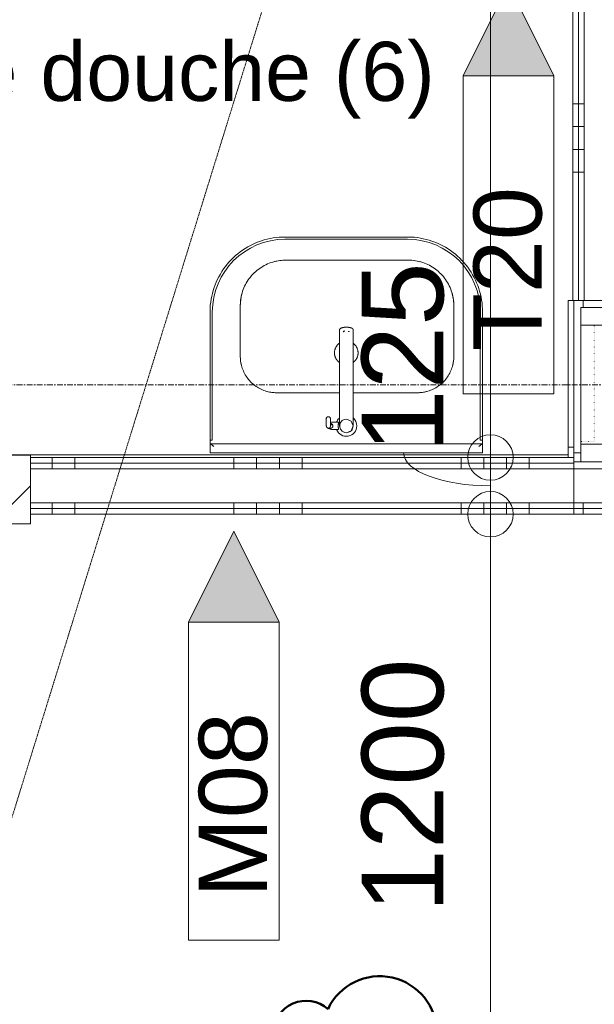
# Model space of a CAD drawing. Header units: millimetres. Extents: x 522 to 75900, y -25803 to 58941.
# Tile 53 of 134: x 30210 to 31475, y 26637 to 28803. Entities that reach past the tile are written whole.
import ezdxf

# ---------------------------------------------------------------- set-up
doc = ezdxf.new("R2010")
doc.units = ezdxf.units.MM
for name, pattern in [('Dot', [4.7625, 0, -4.7625]), ('Dot 2mm', [2, 0, -2]), ('Grid Line', [22.225, 12.7, -3.175, 3.175, -3.175]), ('Streep 1_1', [2, 1, -1])]:
    doc.linetypes.add(name, pattern=pattern)
for name, color, linetype, lineweight in [('00_Algemeen', 7, 'Dot', 9), ('00_Algemeen-100', 7, 'Continuous', 9), ('22_Metselwerk', 7, 'Continuous', 9), ('25_Metaalconstructiewerk', 7, 'Continuous', 9), ('30_Kozijnen-ramen-deuren', 7, 'Continuous', 9), ('42_Dekvloeren en vloersystemen', 7, 'Continuous', 9)]:
    doc.layers.add(name, color=color, linetype=linetype, lineweight=lineweight)
doc.layers.add('51_Binnenriolering', color=7, linetype='Continuous', lineweight=18, true_color=0x7f7f7f)
doc.styles.add('Arial', font='arial.ttf', dxfattribs={"height": 180})
doc.styles.add('Arial_1', font='arial.ttf', dxfattribs={"height": 130})
doc.styles.add('Arial_3', font='arial.ttf', dxfattribs={"height": 150})
doc.dimstyles.new('1_8mm_continuous_mm_zwart', dxfattribs={"dimscale": 304.8, "dimtxt": 183.646692, "dimasz": 0.328084, "dimexe": 0.328084, "dimexo": 0.0625, "dimgap": 0.164042, "dimtad": 1, "dimdec": 0, "dimzin": 0, "dimdsep": 46, "dimtxsty": 'Arial', "dimblk1": 'DOTBLANK', "dimblk2": 'DOTBLANK', "dimsah": 1, "dimcen": 0.09, "dimdle": 0.328084, "dimazin": 0, "dimtfac": 1, "dimtdec": 4, "dimtix": 1, "dimtmove": 0, "dimatfit": 3, "dimfxl": 0.328084, "dimfxlon": 1, "dimtvp": 1, "dimtolj": 1, "dimtzin": 0, "dimarcsym": 2})
doc.dimstyles.new('1_8mm_continuous_mm_zwart_1', dxfattribs={"dimscale": 304.8, "dimtxt": 183.646692, "dimasz": 0.328084, "dimexe": 0.328084, "dimexo": 0.0625, "dimgap": 0.164042, "dimtad": 1, "dimdec": 0, "dimzin": 0, "dimdsep": 46, "dimtxsty": 'Arial', "dimblk1": 'DOTBLANK', "dimblk2": 'DOTBLANK', "dimsah": 1, "dimcen": 0.09, "dimdle": 0.328084, "dimazin": 0, "dimtfac": 1, "dimtdec": 4, "dimtix": 1, "dimtmove": 2, "dimatfit": 3, "dimfxl": 0.328084, "dimfxlon": 1, "dimtvp": 1, "dimtolj": 1, "dimtzin": 0, "dimarcsym": 2})
doc.dimstyles.new('1_8mm_continuous_mm_zwart_2', dxfattribs={"dimscale": 304.8, "dimtxt": 183.646692, "dimasz": 0.328084, "dimexe": 0.328084, "dimexo": 0.0625, "dimgap": 0.164042, "dimtad": 1, "dimdec": 0, "dimzin": 0, "dimdsep": 46, "dimtxsty": 'Arial', "dimblk1": 'DOTBLANK', "dimblk2": 'DOTBLANK', "dimsah": 1, "dimcen": 0.09, "dimdle": 0.328084, "dimazin": 0, "dimtfac": 1, "dimtdec": 4, "dimtix": 1, "dimtmove": 1, "dimatfit": 3, "dimfxl": 0.328084, "dimfxlon": 1, "dimtvp": 1, "dimtolj": 1, "dimtzin": 0, "dimarcsym": 2})
pattern_1 = [(1e-13, (31427.5, 29117.5), (-9e-13, 500), []), (1e-13, (31427.5, 29067.5), (-9e-13, 500), []), (1e-13, (31427.5, 29017.5), (-9e-13, 500), []), (1e-13, (31427.5, 28967.5), (-9e-13, 500), [])]
pattern_2 = [(270, (28831.25, 27840), (500, 3e-14), []), (270, (28781.25, 27840), (500, 3e-14), []), (270, (28731.25, 27840), (500, 3e-14), []), (270, (28681.25, 27840), (500, 3e-14), [])]
pattern_3 = [(90, (31800, 27715), (-500, 3e-14), []), (90, (31850, 27715), (-500, 3e-14), []), (90, (31900, 27715), (-500, 3e-14), []), (90, (31950, 27715), (-500, 3e-14), [])]

# ---------------------------------------------------------------- blocks, each defined once
blk = doc.blocks.new('28_SCO_TLB_IN_steel S355_HEM - HE300M-V20-100 - Plattegrond - Begane grond')
at = {"layer": '25_Metaalconstructiewerk', "lineweight": 13}
for p, q in [((155, 170), (-155, 170)), ((-155, 170), (-155, 131)), ((155, 131), (155, 170)), ((-155, 131), (-22.5, 131)), ((22.5, 131), (155, 131)), ((-10.5, 119), (-10.5, -119)), ((10.5, -119), (10.5, 119)), ((-22.5, -131), (-155, -131)), ((-155, -131), (-155, -170)), ((155, -131), (22.5, -131)), ((155, -170), (155, -131)), ((-155, -170), (155, -170))]:
    blk.add_line(p, q, dxfattribs=at)
for centre, start, end in [((-22.5, 119), 0, 90), ((22.5, 119), 90, 180), ((-22.5, -119), 270, 0), ((22.5, -119), 180, 270)]:
    blk.add_arc(centre, 12, start, end, dxfattribs=at)
blk = doc.blocks.new('FRA_R12_AWT_CON_Betonwerk_R20_rvt-1-100 - Plattegrond - Begane grond')
at = {"lineweight": 13}
blk.add_blockref('28_SCO_TLB_IN_steel S355_HEM - HE300M-V20-100 - Plattegrond - Begane grond', (31600, 28000), dxfattribs=at)
blk = doc.blocks.new('NLRS_74_PF_UN_Opstelling Wastafels - W3c-5737540-100 - Plattegrond - Begane grond')
at = {"layer": '00_Algemeen', "color": 8, "linetype": 'Continuous', "lineweight": 18, "true_color": 0x7f7f7f}
for p, q in [((28.8, -51.4), (17.4, -51.4)), ((17.4, -67.4), (28.8, -67.4)), ((34.4, -69.4), (34.4, -74.5)), ((44.4, -74.5), (44.4, -69.4)), ((-15.2, -105.5), (-15.2, -269.7)), ((14.8, -269.7), (14.8, -105.5)), ((-15.2, -269.7), (-15.2, -270.8)), ((14.8, -270.8), (14.8, -269.7))]:
    blk.add_line(p, q, dxfattribs=at)
at = {"layer": '00_Algemeen', "color": 8, "linetype": 'Continuous', "lineweight": 18, "true_color": 0x7f7f7f, "flags": 128}
for points in [[(-0.2, -74.4), (-10.8, -70), (-15.2, -59.4), (-10.8, -48.8), (-0.2, -44.4)], [(-15.2, -105.5), (-15.2, -104), (-15.2, -102.5), (-15.2, -101.1), (-15.2, -99.6), (-15.2, -98.2), (-15.2, -96.7), (-15.2, -95.3), (-15.2, -94), (-15.2, -92.6), (-15.2, -91.2), (-15.2, -89.9), (-15.2, -88.6), (-15.2, -87.3), (-15.2, -86.1), (-15.2, -84.8), (-15.2, -83.6), (-15.2, -82.4), (-15.2, -81.2), (-15.2, -80.1), (-15.2, -79), (-15.2, -77.9), (-15.2, -76.8), (-15.2, -75.8), (-15.2, -74.8), (-15.2, -73.8), (-15.2, -72.8), (-15.2, -71.9), (-15.2, -71), (-15.2, -70.2), (-15.2, -69.3), (-15.2, -68.5), (-15.2, -67.7), (-15.2, -67), (-15.2, -66.3), (-15.2, -65.6), (-15.2, -65), (-15.2, -64.4), (-15.2, -63.8), (-15.2, -63.3), (-15.2, -62.8), (-15.2, -62.3), (-15.2, -61.9), (-15.2, -61.5), (-15.2, -61.1), (-15.2, -60.8), (-15.2, -60.5), (-15.2, -60.2), (-15.2, -60), (-15.2, -59.8), (-15.2, -59.7), (-15.2, -59.6), (-15.2, -59.5), (-15.2, -59.4), (-15.2, -59.4)], [(-0.2, -44.4), (4.9, -45.3), (9.4, -47.9), (12.8, -51.9), (14.5, -56.8), (14.5, -62), (12.8, -66.9), (9.4, -70.9), (4.9, -73.5), (-0.2, -74.4)], [(14.8, -105.5), (14.8, -104), (14.8, -102.5), (14.8, -101.1), (14.8, -99.6), (14.8, -98.2), (14.8, -96.7), (14.8, -95.3), (14.8, -94), (14.8, -92.6), (14.8, -91.2), (14.8, -89.9), (14.8, -88.6), (14.8, -87.3), (14.8, -86.1), (14.8, -84.8), (14.8, -83.6), (14.8, -82.4), (14.8, -81.2), (14.8, -80.1), (14.8, -79), (14.8, -77.9), (14.8, -76.8), (14.8, -75.8), (14.8, -74.8), (14.8, -73.8), (14.8, -72.8), (14.8, -71.9), (14.8, -71), (14.8, -70.2), (14.8, -69.3), (14.8, -68.5), (14.8, -67.7), (14.8, -67), (14.8, -66.3), (14.8, -65.6), (14.8, -65), (14.8, -64.4), (14.8, -63.8), (14.8, -63.3), (14.8, -62.8), (14.8, -62.3), (14.8, -61.9), (14.8, -61.5), (14.8, -61.1), (14.8, -60.8), (14.8, -60.5), (14.8, -60.2), (14.8, -60), (14.8, -59.8), (14.8, -59.7), (14.8, -59.6), (14.8, -59.5), (14.8, -59.4), (14.8, -59.4)], [(28.8, -51.4), (32.3, -51.7), (35.7, -52.4), (38.9, -53.6), (42, -55.2)], [(42, -55.2), (38.9, -53.6), (35.7, -52.4), (32.3, -51.7), (28.8, -51.4)], [(34.4, -59.4), (35.8, -55.9), (39.4, -54.4)], [(34.4, -69.4), (34.4, -62.1), (34.4, -59.4)], [(34.4, -59.4), (34.4, -62.1), (34.4, -69.4)], [(34.9, -61.8), (34.5, -60.6), (34.4, -59.4)], [(35.3, -62), (35.1, -61.9), (34.9, -61.8)], [(39.4, -54.4), (42.9, -55.9), (44.4, -59.4)], [(43.8, -61.8), (43.7, -61.9), (43.5, -62)], [(44, -57.5), (43.9, -57.3), (43.8, -57.1)], [(44.4, -59.4), (44.2, -60.6), (43.8, -61.8)], [(43.9, -61.6), (43.9, -61.5), (44, -61.3), (44.1, -61.1), (44.1, -60.9), (44.2, -60.7), (44.2, -60.5), (44.3, -60.3), (44.3, -60.1), (44.3, -59.9), (44.4, -59.7), (44.4, -59.5)], [(44.4, -59.4), (44.4, -62.1), (44.4, -69.4)], [(44.4, -69.4), (44.4, -62.1), (44.4, -59.4)], [(28.8, -67.4), (32.3, -67.2), (34.8, -66.7)], [(34.8, -66.7), (32.3, -67.2), (28.8, -67.4)], [(34.4, -74.5), (34.4, -74.7), (34.4, -74.9), (34.4, -75.1), (34.4, -75.3), (34.5, -75.5), (34.5, -75.7), (34.6, -75.9), (34.6, -76.1), (34.7, -76.3), (34.8, -76.4), (34.8, -76.6), (34.9, -76.8), (35, -77), (35.1, -77.2), (35.2, -77.3), (35.4, -77.5), (35.5, -77.6), (35.6, -77.8), (35.7, -77.9), (35.9, -78.1), (36, -78.2), (36.2, -78.4), (36.3, -78.5), (36.5, -78.6), (36.7, -78.7), (36.8, -78.8), (37, -78.9), (37.2, -79), (37.4, -79.1), (37.6, -79.2), (37.7, -79.2), (37.9, -79.3), (38.1, -79.3), (38.3, -79.4), (38.5, -79.4), (38.7, -79.5), (38.9, -79.5), (39.1, -79.5), (39.3, -79.5), (39.4, -79.5)], [(39.4, -79.5), (39.6, -79.5), (39.8, -79.5), (40, -79.5), (40.2, -79.4), (40.4, -79.4), (40.6, -79.4), (40.7, -79.3), (40.9, -79.2), (41.1, -79.2), (41.3, -79.1), (41.5, -79), (41.7, -78.9), (41.8, -78.8), (42, -78.7), (42.2, -78.6), (42.3, -78.5), (42.5, -78.4), (42.7, -78.3), (42.8, -78.1), (43, -78), (43.1, -77.8), (43.2, -77.7), (43.3, -77.5), (43.5, -77.4), (43.6, -77.2), (43.7, -77), (43.8, -76.9), (43.9, -76.7), (43.9, -76.5), (44, -76.3), (44.1, -76.1), (44.2, -75.9), (44.2, -75.7), (44.3, -75.5), (44.3, -75.4), (44.3, -75.2), (44.3, -75), (44.4, -74.8), (44.4, -74.6), (44.4, -74.5)], [(14.8, -270.8), (14.7, -271.1), (14.7, -271.4), (14.6, -271.7), (14.5, -271.9), (14.3, -272.2), (14.2, -272.5), (14, -272.7), (13.8, -273), (13.5, -273.2), (13.3, -273.4), (13, -273.6), (12.7, -273.8), (12.4, -274), (12.1, -274.2), (11.8, -274.4), (11.4, -274.5), (11, -274.7), (10.7, -274.8), (10.2, -275), (9.8, -275.1), (9.4, -275.3), (9, -275.4), (8.5, -275.5), (8, -275.6), (7.5, -275.8), (7, -275.9), (6.5, -276), (6, -276), (5.5, -276.1), (5, -276.2), (4.4, -276.3), (3.9, -276.3), (3.3, -276.4), (2.8, -276.4), (2.2, -276.5), (1.6, -276.5), (1.1, -276.5), (0.5, -276.5), (-0.1, -276.5), (-0.7, -276.5), (-1.2, -276.5), (-1.8, -276.5), (-2.4, -276.5), (-2.9, -276.5), (-3.5, -276.4), (-4.1, -276.4), (-4.6, -276.3), (-5.1, -276.2), (-5.7, -276.2), (-6.2, -276.1), (-6.7, -276), (-7.2, -275.9), (-7.7, -275.8), (-8.2, -275.7), (-8.7, -275.6), (-9.2, -275.5), (-9.6, -275.3), (-10.1, -275.2), (-10.5, -275.1), (-10.9, -274.9), (-11.3, -274.8), (-11.7, -274.6), (-12, -274.4), (-12.4, -274.3), (-12.7, -274.1), (-13, -273.9), (-13.3, -273.7), (-13.6, -273.5), (-13.9, -273.3), (-14.1, -273.1), (-14.3, -272.8), (-14.5, -272.6), (-14.7, -272.4), (-14.9, -272.1), (-15, -271.8), (-15.1, -271.5), (-15.2, -271.2), (-15.2, -270.9), (-15.2, -270.8)]]:
    blk.add_lwpolyline(points, dxfattribs=at)
at = {"layer": '51_Binnenriolering', "flags": 128}
for points in [[(17.4, -51.4), (20.3, -51.4), (23.1, -51.4), (26, -51.4), (28.8, -51.4)], [(28.8, -51.4), (26, -51.4), (23.1, -51.4), (20.3, -51.4), (17.4, -51.4)], [(28.8, -67.4), (26, -67.4), (23.1, -67.4), (20.3, -67.4), (17.4, -67.4)], [(17.4, -67.4), (20.3, -67.4), (23.1, -67.4), (26, -67.4), (28.8, -67.4)]]:
    blk.add_lwpolyline(points, dxfattribs=at)
at = {"layer": '51_Binnenriolering'}
for radius, start, end in [(23, 20.9245, 180), (23, 180, 227.8643), (15, 165.9156, 187.5151), (15, 112.5, 157.3696), (15, 63.3417, 76.1138), (15, 25.5255, 30.57), (15, 354.0677, 13.3847), (23, 315, 339.0753)]:
    blk.add_arc((-0.2, -59.4), radius, start, end, dxfattribs=at)
blk.add_ellipse((-0.2, -259.6), major_axis=(9.9, 0), ratio=0.939693, start_param=5.075911, end_param=5.487248, dxfattribs=at)
for points in [[(17.3, -51.2), (17.2, -51.2), (17.1, -51.3), (17, -51.7), (17, -52.5), (17.1, -53.5), (17.3, -54.7), (17.5, -56.1), (17.7, -57.7), (17.7, -58.8), (17.7, -59.4)], [(17.7, -59.4), (17.7, -60), (17.7, -61.2), (17.5, -62.8), (17.3, -64.2), (17.1, -65.4), (17, -66.4), (17, -67.1), (17.1, -67.6), (17.2, -67.7), (17.3, -67.7)], [(18.2, -51.7), (18, -51.6), (17.7, -51.3), (17.4, -51.2), (17.3, -51.2)], [(29.4, -58.6), (29.3, -58.7), (29.3, -59), (29.3, -59.3), (29.3, -59.4)], [(29.3, -59.4), (29.3, -59.3), (29.3, -59), (29.3, -58.7), (29.4, -58.6)], [(29.4, -58.4), (29.5, -58.1), (29.6, -57.7), (29.8, -57.3), (29.9, -57)], [(30.9, -55.7), (30.7, -55.9), (30.4, -56.3), (30.1, -56.7), (29.9, -56.9)], [(29.9, -57), (30.1, -56.8), (30.3, -56.4), (30.7, -56), (30.9, -55.8)], [(30.9, -55.8), (30.9, -55.7), (31.1, -55.6), (31.2, -55.5), (31.3, -55.4)], [(32.1, -54.8), (31.9, -54.9), (31.7, -55.1), (31.4, -55.3), (31.3, -55.4)], [(31.3, -55.4), (31.4, -55.3), (31.7, -55.1), (32, -54.9), (32.1, -54.8)], [(33.4, -54.2), (33.2, -54.3), (32.7, -54.5), (32.3, -54.7), (32.1, -54.8)], [(32.1, -54.8), (32.3, -54.7), (32.8, -54.5), (33.2, -54.3), (33.5, -54.2)], [(34.9, -53.8), (34.7, -53.8), (34.2, -53.9), (33.7, -54.1), (33.4, -54.2)], [(33.5, -54.2), (33.7, -54.1), (34.2, -53.9), (34.7, -53.8), (34.9, -53.8)], [(35.9, -53.6), (35.7, -53.6), (35.4, -53.7), (35.1, -53.7), (34.9, -53.8)], [(34.9, -53.8), (35.1, -53.7), (35.4, -53.7), (35.7, -53.6), (35.9, -53.6)], [(37.4, -53.6), (37.2, -53.6), (36.8, -53.6), (36.5, -53.6), (36.3, -53.6)], [(36.3, -53.6), (36.5, -53.6), (36.8, -53.6), (37.2, -53.6), (37.4, -53.6)], [(37, -55), (37.1, -55), (37.2, -54.9), (37.3, -54.9)], [(37.3, -54.9), (37.2, -54.9), (37.1, -55), (37, -55)], [(37.3, -54.9), (37.5, -54.8), (37.7, -54.7), (37.8, -54.7)], [(37.8, -54.7), (37.6, -54.7), (37.5, -54.8), (37.3, -54.9)], [(37.4, -53.6), (38, -53.7), (39.4, -53.9), (40.6, -54.4), (41.3, -54.8)], [(40.9, -54.7), (41.1, -54.7), (41.3, -54.8), (41.5, -54.9), (41.6, -55)], [(41.3, -54.8), (41.4, -54.9), (41.6, -54.9), (41.7, -55)], [(41.8, -55.1), (41.8, -55), (41.7, -55), (41.6, -55), (41.6, -55)], [(17.3, -67.7), (17.4, -67.7), (17.7, -67.6), (18, -67.3), (18.2, -67.1)], [(34.9, -75.7), (35, -75.8), (35, -76), (35.1, -76.3), (35.2, -76.6), (35.2, -76.8), (35.3, -76.9)], [(35.3, -76.9), (35.4, -77.1), (35.5, -77.5), (35.8, -77.8), (35.9, -77.9)], [(36.9, -78.8), (37.3, -79), (38.1, -79.3), (38.9, -79.5), (39.4, -79.5)], [(39.4, -79.5), (39.8, -79.5), (40.7, -79.3), (41.5, -79), (41.8, -78.8)], [(42.8, -77.9), (42.9, -77.8), (43.2, -77.5), (43.4, -77.1), (43.5, -76.9)], [(6.2, -266.2), (5.6, -266.7), (5, -267.2), (4.3, -267.6)]]:
    blk.add_open_spline(points, degree=3, dxfattribs=at)
for points, knots in [([(17.7, -59.4), (17.7, -58.9), (17.7, -58), (17.6, -57), (17.6, -56.2), (17.5, -55.5), (17.4, -54.9), (17.3, -54.4), (17.3, -54), (17.2, -53.8), (17.2, -53.5), (17.2, -53.2), (17.1, -52.8), (17.1, -52.4), (17.1, -52.2), (17.1, -52.1)], [0, 0, 0, 0, 0.125, 0.1875, 0.25, 0.3125, 0.375, 0.4375, 0.46875, 0.5, 0.53125, 0.5625, 0.625, 0.6875, 0.75, 0.75, 0.75, 0.75]), ([(17.1, -66.8), (17.1, -66.7), (17.1, -66.5), (17.1, -66.1), (17.2, -65.7), (17.2, -65.4), (17.2, -65.1), (17.3, -64.8), (17.3, -64.5), (17.4, -64), (17.5, -63.3), (17.6, -62.6), (17.6, -61.9), (17.7, -60.8), (17.7, -60), (17.7, -59.4)], [0.25, 0.25, 0.25, 0.25, 0.3125, 0.375, 0.4375, 0.46875, 0.5, 0.53125, 0.5625, 0.625, 0.6875, 0.75, 0.8125, 0.875, 1, 1, 1, 1]), ([(29.3, -59.4), (29.3, -59.7), (29.3, -60), (29.4, -60.5), (29.5, -60.9), (29.6, -61.2), (29.8, -61.5), (29.9, -61.7), (30, -62), (30.2, -62.3), (30.4, -62.5), (30.5, -62.6)], [0, 0, 0, 0, 0.2, 0.3, 0.4, 0.55, 0.625, 0.7, 0.775, 0.85, 1, 1, 1, 1]), ([(29.8, -57.2), (29.7, -57.3), (29.7, -57.4), (29.6, -57.6), (29.6, -57.7), (29.5, -58), (29.4, -58.2), (29.4, -58.4)], [0.25, 0.25, 0.25, 0.25, 0.375, 0.5, 0.625, 0.75, 1, 1, 1, 1]), ([(35, -61.9), (35, -61.9), (34.8, -61.8), (34.5, -61.8), (34.2, -61.7), (34, -61.7), (33.8, -61.7), (33.7, -61.6), (33.5, -61.6), (33.4, -61.6), (33.2, -61.6), (33.1, -61.6), (32.9, -61.6), (32.7, -61.6), (32.6, -61.6), (32.4, -61.6), (32.2, -61.6), (32, -61.6), (31.8, -61.7), (31.7, -61.7), (31.5, -61.7), (31.3, -61.8), (31.1, -61.9), (30.9, -61.9), (30.7, -62), (30.6, -62.1), (30.5, -62.3), (30.4, -62.4), (30.5, -62.6), (30.5, -62.6)], [0, 0, 0, 0, 0.111111, 0.222222, 0.277778, 0.333333, 0.361111, 0.388889, 0.416667, 0.444444, 0.472222, 0.5, 0.527778, 0.555556, 0.583333, 0.611111, 0.638889, 0.666667, 0.694444, 0.722222, 0.75, 0.777778, 0.805556, 0.833333, 0.861111, 0.888889, 0.930556, 0.972222, 1, 1, 1, 1]), ([(30.5, -62.6), (30.6, -62.8), (30.9, -63), (31.2, -63.3), (31.5, -63.5), (31.8, -63.6), (32, -63.8), (32.3, -63.9), (32.5, -64), (32.6, -64.1), (32.7, -64.2), (32.9, -64.2), (33.3, -64.4), (33.8, -64.6), (34.2, -64.8), (34.6, -64.9), (34.7, -65), (34.8, -65)], [0, 0, 0, 0, 0.1, 0.15, 0.2, 0.25, 0.3, 0.35, 0.375, 0.4, 0.425, 0.45, 0.5, 0.6, 0.7, 0.75, 0.8, 0.8, 0.8, 0.8]), ([(31.3, -55.4), (31.2, -55.5), (31.1, -55.5), (31, -55.7), (30.9, -55.7)], [0, 0, 0, 0, 0.375, 1, 1, 1, 1]), ([(42, -55.2), (41.6, -55), (41.1, -54.7), (40.3, -54.3), (39.5, -54.1), (38.5, -53.8), (37.8, -53.7), (37.4, -53.6)], [0, 0, 0, 0, 0.25, 0.375, 0.5, 0.75, 1, 1, 1, 1]), ([(41.6, -55), (41.4, -54.9), (41.2, -54.8), (40.9, -54.7), (40.8, -54.7)], [0, 0, 0, 0, 0.5, 0.75, 0.75, 0.75, 0.75]), ([(43.5, -76.9), (43.5, -76.7), (43.6, -76.4), (43.7, -76), (43.8, -75.8), (43.8, -75.7)], [0, 0, 0, 0, 0.5, 0.75, 1, 1, 1, 1]), ([(-6.5, -266.3), (-6.3, -266.5), (-6, -266.7), (-5.6, -267.1), (-5.2, -267.3), (-5, -267.5), (-4.9, -267.5)], [0.5714286, 0.5714286, 0.5714286, 0.5714286, 0.6071429, 0.6428571, 0.6785714, 0.6937462, 0.6937462, 0.6937462, 0.6937462])]:
    blk.add_open_spline(points, degree=3, knots=knots, dxfattribs=at)
blk = doc.blocks.new('NLRS_74_PF_UN_wastafel_300 Basic_Geberit - wastafel_600x475mm M_KRG M_OL_300 Basic-V68-100 - Plattegrond - Begane grond')
at = {"layer": '51_Binnenriolering'}
for p, q in [((-300.1, 0), (-292.1, 0)), ((-292.1, 0), (291.9, 0)), ((291.9, 0), (299.7, 0)), ((299.9, 0), (299.9, 0)), ((-300.1, 0), (-300.1, -20)), ((-300.1, -27), (-300.1, -20)), ((-300, -20), (-299.8, -20)), ((-299.8, -20), (299.7, -20)), ((299.7, -20), (299.8, -20)), ((299.9, -20), (299.9, 0)), ((299.9, -20), (299.9, -27)), ((-300.1, -27), (-300.1, -28)), ((-300.1, -28), (-300.1, -310)), ((-295.1, -28), (-300.1, -28)), ((-300.1, -28), (-295.1, -28)), ((-295.1, -28), (-295.1, -310)), ((294.9, -310), (294.9, -28)), ((299.9, -28), (294.9, -28)), ((294.9, -28), (299.9, -28)), ((299.9, -28), (299.9, -27)), ((299.9, -310), (299.9, -28)), ((-156.7, -132.3), (-15.2, -132.3)), ((14.6, -132.3), (153.3, -132.3)), ((-236.7, -324), (-236.7, -212.3)), ((233.3, -212.3), (233.3, -324)), ((133.3, -424), (-136.7, -424)), ((-135.1, -470), (134.9, -470)), ((-135.1, -475), (134.9, -475))]:
    blk.add_line(p, q, dxfattribs=at)
at = {"layer": '51_Binnenriolering', "flags": 128}
for points in [[(-236.7, -212.3), (-236.7, -209.1), (-236.5, -205.9), (-236.1, -202.8), (-235.7, -199.6), (-235.1, -196.4), (-234.4, -193.3), (-233.6, -190.2), (-232.7, -187.2), (-231.6, -184.2), (-230.4, -181.2), (-229.1, -178.3), (-227.7, -175.4), (-226.1, -172.6), (-224.5, -169.8), (-222.7, -167.2), (-220.9, -164.6), (-218.9, -162), (-216.9, -159.6), (-214.7, -157.2), (-212.5, -154.9), (-210.1, -152.8), (-207.7, -150.7), (-205.2, -148.7), (-202.6, -146.8), (-199.9, -145), (-197.2, -143.3), (-194.4, -141.8), (-191.6, -140.3), (-188.7, -139), (-185.7, -137.8), (-182.7, -136.7), (-179.7, -135.7), (-176.6, -134.8), (-173.5, -134.1), (-170.3, -133.5), (-167.2, -133), (-164, -132.7), (-160.8, -132.4), (-157.6, -132.3), (-156.7, -132.3)], [(153.3, -132.3), (156.5, -132.4), (159.7, -132.6), (162.9, -132.9), (166, -133.4), (169.2, -133.9), (172.3, -134.6), (175.4, -135.4), (178.4, -136.4), (181.5, -137.5), (184.4, -138.6), (187.4, -140), (190.2, -141.4), (193, -142.9), (195.8, -144.6), (198.5, -146.3), (201.1, -148.2), (203.6, -150.1), (206, -152.2), (208.4, -154.3), (210.7, -156.6), (212.9, -158.9), (214.9, -161.4), (216.9, -163.9), (218.8, -166.5), (220.6, -169.1), (222.3, -171.8), (223.8, -174.6), (225.3, -177.5), (226.6, -180.4), (227.8, -183.3), (228.9, -186.4), (229.9, -189.4), (230.8, -192.5), (231.5, -195.6), (232.1, -198.7), (232.6, -201.9), (233, -205.1), (233.2, -208.3), (233.3, -211.5), (233.3, -212.3)], [(-15.3, -199), (-16.2, -199.6), (-17, -200.3), (-17.7, -201), (-18.5, -201.7), (-19.2, -202.4), (-19.9, -203.2), (-20.5, -204), (-21.2, -204.9), (-21.8, -205.7), (-22.3, -206.6), (-22.8, -207.5), (-23.3, -208.4), (-23.8, -209.4), (-24.2, -210.3), (-24.5, -211.3), (-24.9, -212.3), (-25.1, -213.3), (-25.4, -214.3), (-25.6, -215.3), (-25.8, -216.3), (-25.9, -217.4), (-26, -218.4), (-26, -219.4), (-26, -220)], [(26, -220), (26, -219), (25.9, -217.9), (25.8, -216.9), (25.6, -215.9), (25.5, -214.8), (25.2, -213.8), (25, -212.8), (24.7, -211.8), (24.3, -210.8), (23.9, -209.9), (23.5, -208.9), (23, -208), (22.5, -207.1), (22, -206.2), (21.4, -205.3), (20.8, -204.5), (20.2, -203.6), (19.5, -202.9), (18.8, -202.1), (18.1, -201.3), (17.3, -200.6), (16.5, -200), (15.7, -199.3), (14.9, -198.7)], [(-26, -220), (-26, -221), (-25.9, -222.1), (-25.8, -223.1), (-25.7, -224.1), (-25.5, -225.2), (-25.3, -226.2), (-25, -227.2), (-24.7, -228.2), (-24.4, -229.2), (-24, -230.1), (-23.6, -231.1), (-23.1, -232), (-22.6, -232.9), (-22.1, -233.8), (-21.5, -234.7), (-20.9, -235.5), (-20.2, -236.4), (-19.6, -237.1), (-18.9, -237.9), (-18.1, -238.7), (-17.4, -239.4), (-16.6, -240), (-15.8, -240.7), (-14.9, -241.3)], [(14.4, -241.6), (15.3, -241), (16.1, -240.4), (16.9, -239.7), (17.7, -239), (18.4, -238.3), (19.2, -237.6), (19.8, -236.8), (20.5, -236), (21.1, -235.1), (21.7, -234.3), (22.3, -233.4), (22.8, -232.5), (23.3, -231.6), (23.7, -230.6), (24.1, -229.7), (24.5, -228.7), (24.8, -227.7), (25.1, -226.7), (25.3, -225.7), (25.6, -224.7), (25.7, -223.7), (25.8, -222.6), (25.9, -221.6), (26, -220.6), (26, -220)], [(-300.1, -310), (-299.9, -316.6), (-299.5, -323.1), (-298.9, -329.7), (-297.9, -336.3), (-296.8, -342.7), (-295.3, -349.2), (-293.6, -355.6), (-291.7, -361.9), (-289.5, -368.1), (-287, -374.2), (-284.3, -380.2), (-281.4, -386.2), (-278.2, -391.9), (-274.8, -397.6), (-271.2, -403.1), (-267.4, -408.5), (-263.4, -413.7), (-259.1, -418.8), (-254.7, -423.6), (-250, -428.3), (-245.2, -432.8), (-240.2, -437.1), (-235, -441.2), (-229.7, -445.1), (-224.2, -448.8), (-218.6, -452.3), (-212.8, -455.5), (-206.9, -458.5), (-200.9, -461.2), (-194.8, -463.8), (-188.6, -466), (-182.4, -468), (-176, -469.8), (-169.6, -471.3), (-163.1, -472.6), (-156.6, -473.6), (-150, -474.3), (-143.4, -474.8), (-136.8, -475), (-135.1, -475)], [(-136.7, -424), (-140.7, -424), (-144.7, -423.7), (-148.7, -423.3), (-152.6, -422.8), (-156.6, -422), (-160.5, -421.2), (-164.4, -420.1), (-168.2, -419), (-171.9, -417.6), (-175.7, -416.1), (-179.3, -414.5), (-182.9, -412.7), (-186.4, -410.8), (-189.8, -408.8), (-193.2, -406.6), (-196.4, -404.3), (-199.6, -401.8), (-202.7, -399.2), (-205.6, -396.5), (-208.5, -393.7), (-211.2, -390.8), (-213.8, -387.8), (-216.3, -384.6), (-218.6, -381.4), (-220.9, -378.1), (-223, -374.7), (-224.9, -371.2), (-226.7, -367.6), (-228.4, -364), (-229.9, -360.3), (-231.3, -356.5), (-232.5, -352.7), (-233.6, -348.9), (-234.5, -345), (-235.3, -341), (-235.9, -337.1), (-236.3, -333.1), (-236.6, -329.1), (-236.7, -325.1), (-236.7, -324)], [(233.3, -324), (233.2, -328), (233, -332), (232.6, -336), (232, -340), (231.3, -343.9), (230.4, -347.8), (229.4, -351.7), (228.2, -355.5), (226.9, -359.3), (225.4, -363), (223.8, -366.6), (222, -370.2), (220.1, -373.7), (218, -377.2), (215.8, -380.5), (213.5, -383.8), (211, -386.9), (208.5, -390), (205.8, -392.9), (203, -395.8), (200, -398.5), (197, -401.1), (193.9, -403.6), (190.6, -406), (187.3, -408.2), (183.9, -410.3), (180.4, -412.2), (176.9, -414.1), (173.2, -415.7), (169.5, -417.2), (165.8, -418.6), (162, -419.8), (158.1, -420.9), (154.2, -421.8), (150.3, -422.6), (146.3, -423.2), (142.4, -423.6), (138.4, -423.9), (134.4, -424), (133.3, -424)], [(134.9, -475), (141.5, -474.8), (148.1, -474.4), (154.7, -473.8), (161.2, -472.9), (167.7, -471.7), (174.2, -470.2), (180.5, -468.5), (186.9, -466.6), (193.1, -464.4), (199.2, -461.9), (205.2, -459.2), (211.1, -456.3), (216.9, -453.2), (222.6, -449.8), (228.1, -446.1), (233.5, -442.3), (238.7, -438.3), (243.7, -434), (248.6, -429.6), (253.3, -424.9), (257.8, -420.1), (262.1, -415.1), (266.2, -409.9), (270.1, -404.6), (273.8, -399.1), (277.2, -393.5), (280.5, -387.7), (283.5, -381.9), (286.2, -375.9), (288.7, -369.8), (291, -363.6), (293, -357.3), (294.8, -350.9), (296.3, -344.5), (297.5, -338), (298.5, -331.5), (299.3, -324.9), (299.7, -318.3), (299.9, -311.7), (299.9, -310)]]:
    blk.add_lwpolyline(points, dxfattribs=at)
at = {"layer": '51_Binnenriolering'}
for centre, radius, start, end in [((-156.7, -212.3), 80, 90, 105), ((153.3, -212.3), 80, 75, 90), ((-156.7, -212.3), 80, 165.4598, 180), ((153.3, -212.3), 80, 360, 14.5402), ((-135.1, -310), 160, 180, 270), ((-136.7, -324), 100, 180, 195), ((134.9, -310), 160, 270, 360), ((133.3, -324), 100, 345, 360), ((-136.7, -324), 100, 255, 270), ((133.3, -324), 100, 270, 285)]:
    blk.add_arc(centre, radius, start, end, dxfattribs=at)
for points, knots in [([(-299.8, -20), (-299.7, -20), (-299.6, -20), (-299.4, -19.9), (-299.2, -19.8), (-299, -19.7), (-298.8, -19.5), (-298.5, -19.4), (-298.3, -19.2), (-298, -19), (-297.8, -18.8), (-297.5, -18.6), (-297.2, -18.3), (-296.9, -18.1), (-296.5, -17.8), (-296, -17.3), (-295.4, -16.8), (-294.5, -16.1), (-293.4, -15.1), (-292.5, -14.4), (-292.1, -14)], [0, 0, 0, 0, 0.071429, 0.107143, 0.142857, 0.178571, 0.214286, 0.25, 0.285714, 0.321429, 0.357143, 0.392857, 0.428571, 0.464286, 0.5, 0.571429, 0.642857, 0.714286, 0.857143, 1, 1, 1, 1]), ([(291.9, -14), (292.4, -14.4), (293.3, -15.1), (294.4, -16.1), (295.3, -16.8), (295.9, -17.3), (296.4, -17.8), (296.8, -18.1), (297.1, -18.3), (297.4, -18.6), (297.7, -18.8), (297.9, -19), (298.2, -19.2), (298.4, -19.4), (298.7, -19.5), (298.9, -19.7), (299.1, -19.8), (299.3, -19.9), (299.5, -20), (299.6, -20), (299.7, -20)], [0, 0, 0, 0, 0.142857, 0.285714, 0.357143, 0.428571, 0.5, 0.535714, 0.571429, 0.607143, 0.642857, 0.678571, 0.714286, 0.75, 0.785714, 0.821429, 0.857143, 0.892857, 0.928571, 1, 1, 1, 1])]:
    blk.add_open_spline(points, degree=3, knots=knots, dxfattribs=at)
blk = doc.blocks.new('FRA-ULC-R12-W-UO_installatie_R20_rvt-1-100 - Plattegrond - Begane grond')
at = {"color": 8, "lineweight": 18, "true_color": 0x7f7f7f, "rotation": 180}
for name in ['NLRS_74_PF_UN_wastafel_300 Basic_Geberit - wastafel_600x475mm M_KRG M_OL_300 Basic-V68-100 - Plattegrond - Begane grond', 'NLRS_74_PF_UN_Opstelling Wastafels - W3c-5737540-100 - Plattegrond - Begane grond']:
    blk.add_blockref(name, (30928.9, 27850), dxfattribs=at)
blk = doc.blocks.new('32_HB_a - 01_30_1034x2400_125mm toilet and shower-9729783-100 - Plattegrond - Begane grond')
at = {"layer": '00_Algemeen', "linetype": 'Continuous', "true_color": 0xc0c0c0}
h = blk.add_hatch(dxfattribs=at)
h.set_pattern_fill('FP_77', color=9, style=0, pattern_type=2)
h.set_pattern_definition([(225, (29716.85, 27789), (70.71068, -70.71068), [])])
h.paths.add_polyline_path([(509.3, 95), (449.8, 95), (449.8, 4), (466.8, 4), (466.8, -56), (516.8, -55.4), (516.8, 95)], flags=0)
h.paths.add_polyline_path([(-517.2, 95), (-517.2, -56), (-467.2, -55.4), (-467.2, 4), (-450.2, 4), (-450.2, 95), (-506.1, 95)], flags=0)
at = {"layer": '30_Kozijnen-ramen-deuren'}
blk.add_hatch(color=256, dxfattribs=at).paths.add_polyline_path([(-300.2, -131), (-332.9, -133), (-332.9, -149.2), (-367.9, -149.2), (-367.9, -133), (-400.2, -131), (-400.2, -181), (-300.2, -181)], flags=0)
at = {"layer": '00_Algemeen', "linetype": 'Continuous'}
for p, q in [((-400.2, -131), (-367.9, -133)), ((-400.2, -181), (-400.2, -131)), ((-367.9, -133), (-367.9, -149.2)), ((-367.9, -149.2), (-332.9, -149.2)), ((-332.9, -133), (-300.2, -131)), ((-332.9, -149.2), (-332.9, -133)), ((-300.2, -131), (-300.2, -181)), ((-300.2, -181), (-400.2, -181))]:
    blk.add_line(p, q, dxfattribs=at)
at = {"layer": '30_Kozijnen-ramen-deuren'}
for p, q in [((-517.2, 95), (-450.2, 95)), ((-517.2, -56), (-517.2, 95)), ((-450.2, 95), (-450.2, 4)), ((449.8, 95), (516.8, 95)), ((449.8, 4), (449.8, 95)), ((516.8, 95), (516.8, -56)), ((-467.2, 4), (-467.2, -56)), ((-450.2, 4), (-467.2, 4)), ((466.8, 4), (449.8, 4)), ((466.8, -56), (466.8, 4)), ((-467.2, -56), (-517.2, -56)), ((516.8, -56), (466.8, -56))]:
    blk.add_line(p, q, dxfattribs=at)
blk = doc.blocks.new('00_TAG-WA_wall tag_BAR - Type Mark_7x2_rotate-7455555-100 - Plattegrond - Begane grond')
at = {"layer": '00_Algemeen', "linetype": 'Continuous'}
blk.add_hatch(color=256, dxfattribs=at).paths.add_polyline_path([(0, 9), (1, 7), (-1, 7)], flags=0)
for p, q in [((0, 9), (-1, 7)), ((1, 7), (0, 9)), ((-1, 7), (1, 7)), ((-1, 7), (-1, 0)), ((1, 7), (-1, 7)), ((1, 0), (1, 7)), ((-1, 0), (1, 0))]:
    blk.add_line(p, q, dxfattribs=at)
blk = doc.blocks.new('DIMBLOCK101-100 - Plattegrond - Begane grond')
at = {"layer": '00_Algemeen-100', "transparency": 16777216}
for p, q in [((31146.4, 27715), (31346.4, 27715)), ((31246.4, 27715), (31146.4, 27715)), ((31246.4, 26515), (31246.4, 27715)), ((31146.4, 26515), (31346.4, 26515)), ((31246.4, 26515), (31146.4, 26515))]:
    blk.add_line(p, q, dxfattribs=at)
for centre in [(31246.4, 27715), (31246.4, 26515)]:
    blk.add_circle(centre, 50, dxfattribs=at)
at = {"layer": '00_Algemeen-100', "color": 0, "transparency": 16777216, "insert": (30962.7, 26838.1), "char_height": 180, "width": 664.518, "attachment_point": 1, "rotation": 90, "line_spacing_factor": 0.941778, "style": 'Arial'}
blk.add_mtext('1200', dxfattribs=at)
blk = doc.blocks.new('_DotBlank')
at = {"color": 0, "linetype": 'ByBlock', "lineweight": -2}
blk.add_line((-0.5, 0), (-1, 0), dxfattribs=at)
blk.add_circle((0, 0), 0.5, dxfattribs=at)
blk = doc.blocks.new('DIMBLOCK102-100 - Plattegrond - Begane grond')
at = {"layer": '00_Algemeen-100', "transparency": 16777216}
for p, q in [((31146.4, 27840), (31346.4, 27840)), ((31246.4, 27840), (31146.4, 27840)), ((31246.4, 27715), (31246.4, 27840)), ((31146.4, 27715), (31346.4, 27715)), ((31246.4, 27715), (31146.4, 27715))]:
    blk.add_line(p, q, dxfattribs=at)
for centre in [(31246.4, 27840), (31246.4, 27715)]:
    blk.add_circle(centre, 50, dxfattribs=at)
blk.add_ellipse((31246.4, 27849.8), major_axis=(-191.3, 0), ratio=0.378089, start_param=0, end_param=1.570796, dxfattribs=at)
at = {"layer": '00_Algemeen-100', "color": 0, "transparency": 16777216, "insert": (30962.7, 27849.8), "char_height": 180, "width": 498.389, "attachment_point": 1, "rotation": 90, "line_spacing_factor": 0.941778, "style": 'Arial'}
blk.add_mtext('125', dxfattribs=at)
blk = doc.blocks.new('DIMBLOCK103-100 - Plattegrond - Begane grond')
at = {"layer": '00_Algemeen-100', "transparency": 16777216}
for p, q in [((31246.4, 27840), (31246.4, 30550)), ((31146.4, 30450), (31346.4, 30450)), ((31246.4, 30450), (31146.4, 30450)), ((31146.4, 27840), (31346.4, 27840)), ((31246.4, 27840), (31146.4, 27840))]:
    blk.add_line(p, q, dxfattribs=at)
for centre in [(31246.4, 30450), (31246.4, 27840)]:
    blk.add_circle(centre, 50, dxfattribs=at)
at = {"layer": '00_Algemeen-100', "color": 0, "transparency": 16777216, "insert": (30962.7, 28928.2), "char_height": 180, "width": 664.518, "attachment_point": 1, "rotation": 90, "line_spacing_factor": 0.941778, "style": 'Arial'}
blk.add_mtext('2610', dxfattribs=at)
blk = doc.blocks.new('Family - ___-11237577-100 - Plattegrond - Begane grond')
at = {"layer": '00_Algemeen', "color": 1, "linetype": 'Continuous', "lineweight": 50, "true_color": 0xff0000}
for centre, radius, start, end in [((31002.7, 26572.4), 126, 0, 154.7912), ((30840.7, 26572.4), 72, 48.1897, 180)]:
    blk.add_arc(centre, radius, start, end, dxfattribs=at)

msp = doc.modelspace()

# ---------------------------------------------------------------- hatches: boundary and pattern name
at = {"layer": '22_Metselwerk', "true_color": 0x808080}
h = msp.add_hatch(dxfattribs=at)
h.set_pattern_fill('FP_21', color=8, angle=-90, style=0, pattern_type=2)
h.set_pattern_definition(pattern_1)
h.paths.add_polyline_path([(31427.5, 28185), (31440, 28185), (31440, 30450), (31427.5, 30450), (31427.5, 28438)], flags=0)
h = msp.add_hatch(dxfattribs=at)
h.set_pattern_fill('FP_21', color=8, angle=-90, style=0, pattern_type=2)
h.set_pattern_definition(pattern_1)
h.paths.add_polyline_path([(31452.5, 28185), (31452.5, 30462.5), (31440, 30462.5), (31440, 28185)], flags=0)
h = msp.add_hatch(dxfattribs=at)
h.set_pattern_fill('FP_294', color=8, angle=270, style=0, pattern_type=2)
h.set_pattern_definition([(180, (31430, 28212.5), (-6e-14, -500), []), (180, (31430, 28262.5), (-6e-14, -500), []), (180, (31430, 28312.5), (-6e-14, -500), []), (180, (31430, 28362.5), (-6e-14, -500), [])])
h.paths.add_polyline_path([(31430, 27840), (31430, 28185), (31417.5, 28185), (31417.5, 27840)], flags=0)
h = msp.add_hatch(dxfattribs=at)
h.set_pattern_fill('FP_282', color=8, angle=-90, style=0, pattern_type=2)
h.set_pattern_definition([(90, (31800, 28170), (-500, 3e-14), []), (90, (31850, 28170), (-500, 3e-14), []), (90, (31900, 28170), (-500, 3e-14), []), (90, (31950, 28170), (-500, 3e-14), [])])
h.paths.add_polyline_path([(31755, 28170), (31770, 28170), (31770, 28185), (31430, 28185), (31430, 28170), (31644.6, 28170)], flags=0)
h = msp.add_hatch(dxfattribs=at)
h.set_pattern_fill('FP_279', color=8, angle=270, style=0, pattern_type=2)
h.set_pattern_definition([(180, (31445, 28200), (-6e-14, -500), []), (180, (31445, 28250), (-6e-14, -500), []), (180, (31445, 28300), (-6e-14, -500), []), (180, (31445, 28350), (-6e-14, -500), [])])
h.paths.add_polyline_path([(31441.5, 27830), (31445, 27830), (31445, 28170), (31430, 28170), (31430, 27830)], flags=0)
h = msp.add_hatch(dxfattribs=at)
h.set_pattern_fill('FP_26', color=8, angle=-90, style=0, pattern_type=2)
h.set_pattern_definition(pattern_2)
h.paths.add_polyline_path([(26670, 27815), (27891, 27815), (27891, 27827.5), (26670, 27827.5)], flags=0)
h.paths.add_polyline_path([(31238.4, 27815), (31430, 27815), (31430, 27827.5), (30234, 27827.5), (30234, 27815), (31035.3, 27815)], flags=0)
h.paths.add_polyline_path([(28925, 27815), (29025, 27815), (29025, 27827.5), (28925, 27827.5)], flags=0)
h.paths.add_polyline_path([(29100, 27815), (29200, 27815), (29200, 27827.5), (29100, 27827.5)], flags=0)
h = msp.add_hatch(dxfattribs=at)
h.set_pattern_fill('FP_26', color=8, angle=-90, style=0, pattern_type=2)
h.set_pattern_definition(pattern_2)
h.paths.add_polyline_path([(31238.4, 27827.5), (31430, 27827.5), (31430, 27840), (30234, 27840), (30234, 27827.5), (31035.3, 27827.5)], flags=0)
h.paths.add_polyline_path([(26770.5, 27827.5), (27891, 27827.5), (27891, 27840), (26682.5, 27840), (26682.5, 27827.5)], flags=0)
h.paths.add_polyline_path([(28925, 27827.5), (29012.5, 27827.5), (29012.5, 27840), (28925, 27840)], flags=0)
h.paths.add_polyline_path([(29200, 27827.5), (29200, 27840), (29112.5, 27840), (29112.5, 27827.5)], flags=0)
h = msp.add_hatch(dxfattribs=at)
h.set_pattern_fill('FP_280', color=8, angle=-90, style=0, pattern_type=2)
h.set_pattern_definition([(270, (31400, 27830), (500, 3e-14), []), (270, (31350, 27830), (500, 3e-14), []), (270, (31300, 27830), (500, 3e-14), []), (270, (31250, 27830), (500, 3e-14), [])])
h.paths.add_polyline_path([(31430, 27815), (31770, 27815), (31770, 27830), (31430, 27830)], flags=0)
h = msp.add_hatch(dxfattribs=at)
h.set_pattern_fill('FP_26', color=8, angle=-90, style=0, pattern_type=2)
h.set_pattern_definition(pattern_2)
h.paths.add_polyline_path([(31238.4, 27727.5), (31430, 27727.5), (31430, 27740), (30234, 27740), (30234, 27727.5), (31035.3, 27727.5)], flags=0)
h.paths.add_polyline_path([(26770.5, 27727.5), (27891, 27727.5), (27891, 27740), (26632.5, 27740), (26632.5, 27727.5)], flags=0)
h.paths.add_polyline_path([(29004.5, 27727.5), (29200, 27727.5), (29200, 27740), (28925, 27740), (28925, 27727.5)], flags=0)
h = msp.add_hatch(dxfattribs=at)
h.set_pattern_fill('FP_289', color=8, angle=-90, style=0, pattern_type=2)
h.set_pattern_definition(pattern_3)
h.paths.add_polyline_path([(31770, 27727.5), (31770, 27740), (31430, 27740), (31430, 27727.5), (31644.6, 27727.5)], flags=0)
h = msp.add_hatch(dxfattribs=at)
h.set_pattern_fill('FP_26', color=8, angle=-90, style=0, pattern_type=2)
h.set_pattern_definition(pattern_2)
h.paths.add_polyline_path([(28925, 27715), (29200, 27715), (29200, 27727.5), (28925, 27727.5)], flags=0)
h.paths.add_polyline_path([(26770.5, 27715), (27891, 27715), (27891, 27727.5), (26632.5, 27727.5), (26632.5, 27715)], flags=0)
h.paths.add_polyline_path([(31238.4, 27715), (31430, 27715), (31430, 27727.5), (30234, 27727.5), (30234, 27715), (31035.3, 27715)], flags=0)
h = msp.add_hatch(dxfattribs=at)
h.set_pattern_fill('FP_289', color=8, angle=-90, style=0, pattern_type=2)
h.set_pattern_definition(pattern_3)
h.paths.add_polyline_path([(31430, 27715), (31770, 27715), (31770, 27727.5), (31430, 27727.5)], flags=0)

# ---------------------------------------------------------------- linework, layer by layer
at = {"layer": '00_Algemeen', "linetype": 'Streep 1_1'}
msp.add_line((24750, 9502.4), (31225, 30375), dxfattribs=at)
at = {"layer": '00_Algemeen', "linetype": 'Dot 2mm'}
for p, q in [((31475, 27875), (31475, 28131)), ((31445, 27875), (31475, 27875))]:
    msp.add_line(p, q, dxfattribs=at)
at = {"layer": '00_Algemeen', "color": 16, "linetype": 'Grid Line', "true_color": 0x800000}
msp.add_line((5155.6, 28000), (57181.4, 28000), dxfattribs=at)
at = {"layer": '22_Metselwerk'}
for p, q in [((31452.5, 30475), (31452.5, 28185)), ((31427.5, 30450), (31427.5, 28185)), ((31440, 30462.5), (31440, 28185)), ((31770, 28185), (31417.5, 28185)), ((31417.5, 28185), (31417.5, 27840)), ((31430, 28185), (31430, 27715)), ((31445, 27869), (31445, 28131)), ((30234, 27840), (30234, 27715)), ((30234, 27840), (31430, 27840)), ((30234, 27827.5), (31430, 27827.5)), ((31445, 27830), (31430, 27830)), ((31430, 27830), (31430, 27815)), ((33330, 27815), (30234, 27815)), ((33255, 27740), (30234, 27740)), ((33242.5, 27727.5), (30234, 27727.5)), ((30234, 27715), (33230, 27715))]:
    msp.add_line(p, q, dxfattribs=at)
at = {"layer": '42_Dekvloeren en vloersystemen', "color": 7, "true_color": 0xffffff}
msp.add_line((29130.6, 27845.6), (31417.5, 27845.6), dxfattribs=at)

# ---------------------------------------------------------------- block references
at = {"lineweight": 5}
for name in ['FRA_R12_AWT_CON_Betonwerk_R20_rvt-1-100 - Plattegrond - Begane grond', 'FRA-ULC-R12-W-UO_installatie_R20_rvt-1-100 - Plattegrond - Begane grond']:
    msp.add_blockref(name, (0, 0), dxfattribs=at)
at = {"layer": '00_Algemeen', "linetype": 'Continuous', "xscale": 99.99999999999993, "yscale": 99.99999999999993, "zscale": 99.99999999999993}
for p in [(31286, 27979.7), (30681.3, 26777.8)]:
    msp.add_blockref('00_TAG-WA_wall tag_BAR - Type Mark_7x2_rotate-7455555-100 - Plattegrond - Begane grond', p, dxfattribs=at)
at = {"layer": '00_Algemeen', "color": 1, "linetype": 'Continuous', "lineweight": 50, "true_color": 0xff0000}
msp.add_blockref('Family - ___-11237577-100 - Plattegrond - Begane grond', (0, 0), dxfattribs=at)
at = {"layer": '30_Kozijnen-ramen-deuren', "rotation": 180}
msp.add_blockref('32_HB_a - 01_30_1034x2400_125mm toilet and shower-9729783-100 - Plattegrond - Begane grond', (29716.8, 27789), dxfattribs=at)

# ---------------------------------------------------------------- texts
at = {"layer": '00_Algemeen', "linetype": 'Continuous', "insert": (29236.1, 28754.5), "char_height": 130, "width": 2260.759, "attachment_point": 1, "style": 'Arial_1'}
msp.add_mtext('Kleedruimte douche (6)', dxfattribs=at)
at = {"layer": '00_Algemeen', "linetype": 'Continuous', "char_height": 150, "attachment_point": 1, "rotation": 90, "style": 'Arial_3'}
for s, insert, width in [('T20', (31209, 28073.8), 440.928), ('M08', (30604.2, 26871.8), 505.063)]:
    msp.add_mtext(s, dxfattribs=dict(at, insert=insert, width=width))

# ---------------------------------------------------------------- dimensions: what is measured, and where the dimension line sits
at = {"layer": '00_Algemeen', "linetype": 'Continuous'}
for base, p1, p2, dimstyle, override, picture, middle in [((31246.4, 30450), (31146.4, 27840), (31146.4, 30450), '1_8mm_continuous_mm_zwart_1', {"dimpost": '<>', "dimfxl": 2609.960187}, 'DIMBLOCK103-100 - Plattegrond - Begane grond', (31082.7, 29260.5)), ((31246.4, 27840), (31146.4, 27715), (31146.4, 27840), '1_8mm_continuous_mm_zwart_2', {"dimpost": '<>', "dimfxl": 125}, 'DIMBLOCK102-100 - Plattegrond - Begane grond', (31082.7, 28099))]:
    dim = msp.add_linear_dim(base=base, p1=p1, p2=p2, angle=90, dimstyle=dimstyle, override=override, dxfattribs=at)
    dim.commit()
    dim.dimension.update_dxf_attribs({"geometry": picture, "text_midpoint": middle, "dimtype": 160, "text_rotation": 90})
dim = msp.add_linear_dim(base=(31246.4, 27715), p1=(31146.4, 26515), p2=(31146.4, 27715), angle=90, dimstyle='1_8mm_continuous_mm_zwart', override={"dimpost": '<>', "dimfxl": 1199.999941}, dxfattribs=at)
dim.commit()
dim.dimension.update_dxf_attribs({"geometry": 'DIMBLOCK101-100 - Plattegrond - Begane grond', "text_midpoint": (31104.5, 27115)})

doc.saveas('drawing.dxf')
